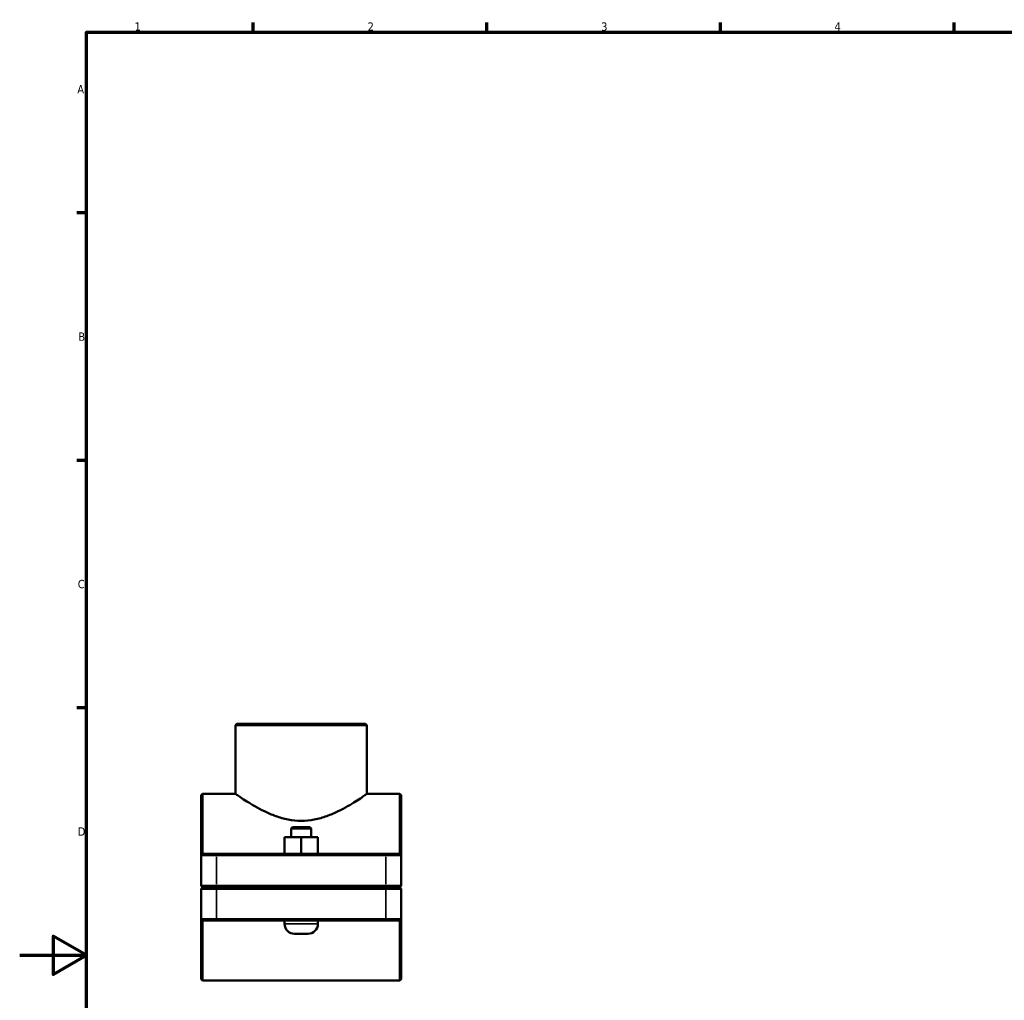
# Model space of a CAD drawing. Header units: millimetres. Extents: x 0 to 1134, y 0 to 1083.
# Tile 2 of 7: x 0 to 295, y 283 to 578. Entities that reach past the tile are written whole.
import ezdxf

# ---------------------------------------------------------------- set-up
doc = ezdxf.new("R2010")
doc.units = ezdxf.units.MM
for name, color, linetype, lineweight in [('Border (ISO)', 7, 'Continuous', 70), ('Visible (ISO)', 7, 'Continuous', 50), ('Visible Narrow (ISO)', 7, 'Continuous', 35)]:
    doc.layers.add(name, color=color, linetype=linetype, lineweight=lineweight)
doc.styles.add('Note Text (ISO)', font='tahoma.ttf')

# ---------------------------------------------------------------- blocks, each defined once
blk = doc.blocks.new('Borders Default Border')
at = {"layer": 'Border (ISO)'}
for p, q in [((70.08, 574), (70.08, 576.9)), ((140.17, 574), (140.17, 576.9)), ((210.25, 574), (210.25, 576.9)), ((280.33, 574), (280.33, 576.9)), ((20, 519.75), (17.1, 519.75)), ((20, 445.5), (17.1, 445.5)), ((20, 371.25), (17.1, 371.25))]:
    blk.add_line(p, q, dxfattribs=at)
at = {"layer": 'Border (ISO)', "flags": 128}
for points in [[(20, 20), (20, 574), (821, 574), (821, 20), (20, 20)], [(0, 297), (20, 297), (10, 302.77), (10, 291.23), (20, 297)]]:
    blk.add_lwpolyline(points, dxfattribs=at)
at = {"layer": 'Border (ISO)', "color": 232, "true_color": 0xca0064, "char_height": 2.5, "attachment_point": 7, "style": 'Note Text (ISO)'}
for s, insert in [('1', (34.48, 574.4)), ('2', (104.37, 574.4)), ('3', (174.43, 574.35)), ('4', (244.42, 574.4)), ('A', (17.29, 555.62)), ('B', (17.59, 481.37)), ('C', (17.43, 407.08)), ('D', (17.43, 332.88))]:
    blk.add_mtext(s, dxfattribs=dict(at, insert=insert))

msp = doc.modelspace()

# ---------------------------------------------------------------- linework, layer by layer
at = {"layer": 'Visible (ISO)'}
for p, q in [((65.1694, 366.4274), (64.7694, 366.0274)), ((65.1694, 366.4274), (103.7477, 366.4274)), ((103.7477, 366.4274), (104.1477, 366.0274)), ((64.7694, 345.4274), (64.7694, 366.0274)), ((104.1477, 366.0274), (64.7694, 366.0274)), ((104.1477, 345.4274), (104.1477, 366.0274)), ((54.4585, 345.0274), (54.8585, 345.4274)), ((54.4585, 327.0274), (54.4585, 345.0274)), ((54.8585, 345.4274), (54.8585, 327.4274)), ((64.7694, 345.4274), (54.8585, 345.4274)), ((114.0585, 345.4274), (104.1477, 345.4274)), ((114.0585, 327.4274), (114.0585, 345.4274)), ((114.4585, 345.0274), (114.0585, 345.4274)), ((114.4585, 345.0274), (114.4585, 327.0274)), ((81.8585, 335.4274), (81.4585, 335.0274)), ((81.4585, 335.0274), (87.4585, 335.0274)), ((81.4585, 335.0274), (81.4585, 332.4274)), ((87.0585, 335.4274), (81.8585, 335.4274)), ((87.0585, 335.4274), (87.4585, 335.0274)), ((87.4585, 335.0274), (87.4585, 332.4274)), ((79.4431, 327.4274), (79.4431, 332.4274)), ((84.4276, 332.4274), (79.4431, 332.4274)), ((84.4276, 327.4274), (84.4276, 332.4274)), ((89.443, 332.4274), (84.4276, 332.4274)), ((89.443, 327.4274), (89.443, 332.4274)), ((89.4739, 332.4274), (89.443, 332.4274)), ((89.4739, 327.4274), (89.4739, 332.4274)), ((54.8585, 327.4274), (54.4585, 327.0274)), ((59.0585, 327.0274), (54.4585, 327.0274)), ((54.4585, 327.0274), (54.4585, 317.8774)), ((54.8585, 327.4274), (59.0585, 327.4274)), ((109.8585, 327.4274), (59.0585, 327.4274)), ((59.0585, 327.0274), (109.8585, 327.0274)), ((109.8585, 327.4274), (114.0585, 327.4274)), ((114.4585, 327.0274), (109.8585, 327.0274)), ((114.0585, 327.4274), (114.4585, 327.0274)), ((114.4585, 317.8774), (114.4585, 327.0274)), ((54.8585, 317.4774), (54.4585, 317.8774)), ((54.4585, 317.8774), (59.0585, 317.8774)), ((54.8585, 317.3774), (54.4585, 316.9774)), ((59.0585, 316.9774), (54.4585, 316.9774)), ((54.4585, 316.9774), (54.4585, 307.8274)), ((59.0585, 317.4774), (54.8585, 317.4774)), ((54.8585, 317.3774), (59.0585, 317.3774)), ((109.8585, 317.8774), (59.0585, 317.8774)), ((59.0585, 317.4774), (109.8585, 317.4774)), ((109.8585, 317.3774), (59.0585, 317.3774)), ((59.0585, 316.9774), (109.8585, 316.9774)), ((79.4585, 317.4774), (79.4585, 317.3774)), ((89.4585, 317.4774), (89.4585, 317.3774)), ((109.8585, 317.8774), (114.4585, 317.8774)), ((114.0585, 317.4774), (109.8585, 317.4774)), ((109.8585, 317.3774), (114.0585, 317.3774)), ((114.4585, 316.9774), (109.8585, 316.9774)), ((114.0585, 317.4774), (114.4585, 317.8774)), ((114.0585, 317.3774), (114.4585, 316.9774)), ((114.4585, 307.8274), (114.4585, 316.9774)), ((54.4585, 307.8274), (59.0585, 307.8274)), ((54.4585, 289.8274), (54.4585, 307.8274)), ((54.8585, 307.4274), (54.4585, 307.8274)), ((54.8585, 307.4274), (54.8585, 289.4274)), ((59.0585, 307.4274), (54.8585, 307.4274)), ((109.8585, 307.8274), (59.0585, 307.8274)), ((59.0585, 307.4274), (109.8585, 307.4274)), ((79.4585, 307.4274), (79.4585, 306.4274)), ((89.4585, 307.4274), (89.4585, 306.4274)), ((109.8585, 307.8274), (114.4585, 307.8274)), ((114.0585, 307.4274), (109.8585, 307.4274)), ((114.0585, 307.4274), (114.4585, 307.8274)), ((114.0585, 289.4274), (114.0585, 307.4274)), ((114.4585, 307.8274), (114.4585, 289.8274)), ((82.4585, 303.4274), (86.4585, 303.4274)), ((54.4585, 289.8274), (54.8585, 289.4274)), ((114.4585, 289.8274), (114.0585, 289.4274)), ((114.0585, 289.4274), (54.8585, 289.4274))]:
    msp.add_line(p, q, dxfattribs=at)
for centre, start, end in [((82.4585, 306.4274), 180, 270), ((86.4585, 306.4274), 270, 0)]:
    msp.add_arc(centre, 3, start, end, dxfattribs=at)
msp.add_open_spline([(64.7694, 345.4274), (64.7694, 345.4274), (64.8974, 345.3368), (65.4198, 344.9733), (65.8139, 344.7004), (66.8352, 344.0126), (67.4633, 343.5974), (68.8923, 342.6927), (69.6933, 342.2038), (71.3916, 341.2305), (72.3548, 340.7081), (74.4556, 339.6884), (75.5932, 339.1916), (77.9901, 338.3302), (79.252, 337.9662), (81.8334, 337.468), (83.1533, 337.3356), (85.7638, 337.3356), (87.0837, 337.468), (89.6651, 337.9662), (90.927, 338.3302), (93.3239, 339.1916), (94.4614, 339.6884), (96.5622, 340.7081), (97.5255, 341.2305), (99.2237, 342.2038), (100.0248, 342.6927), (101.4538, 343.5974), (102.0819, 344.0126), (103.1032, 344.7004), (103.4973, 344.9733), (104.0196, 345.3368), (104.1477, 345.4274), (104.1477, 345.4274)], degree=3, knots=[3.10970165, 3.10970165, 3.10970165, 3.10970165, 3.49554996, 3.49554996, 3.88139826, 3.88139826, 4.26724656, 4.26724656, 4.65309486, 4.65309486, 5.04467197, 5.04467197, 5.43624908, 5.43624908, 5.8278262, 5.8278262, 6.21940331, 6.21940331, 6.61098042, 6.61098042, 7.00255753, 7.00255753, 7.39413464, 7.39413464, 7.78571175, 7.78571175, 8.17156006, 8.17156006, 8.55740836, 8.55740836, 8.94325666, 8.94325666, 9.32910496, 9.32910496, 9.32910496, 9.32910496], dxfattribs=at)
at = {"layer": 'Visible Narrow (ISO)'}
for p, q in [((59.0585, 327.4074), (59.0585, 327.0474)), ((59.0585, 318.3349), (59.0585, 326.5699)), ((109.8585, 327.4074), (109.8585, 327.0474)), ((109.8585, 326.5699), (109.8585, 318.3349)), ((59.0585, 317.4974), (59.0585, 317.8574)), ((59.0585, 317.3574), (59.0585, 316.9974)), ((59.0585, 308.2849), (59.0585, 316.5199)), ((109.8585, 317.4974), (109.8585, 317.8574)), ((109.8585, 317.3574), (109.8585, 316.9974)), ((109.8585, 316.5199), (109.8585, 308.2849)), ((59.0585, 307.4474), (59.0585, 307.8074)), ((109.8585, 307.4474), (109.8585, 307.8074)), ((89.397, 306.4274), (79.5201, 306.4274))]:
    msp.add_line(p, q, dxfattribs=at)

# ---------------------------------------------------------------- block references
msp.add_blockref('Borders Default Border', (0, 0))

doc.saveas('drawing.dxf')
